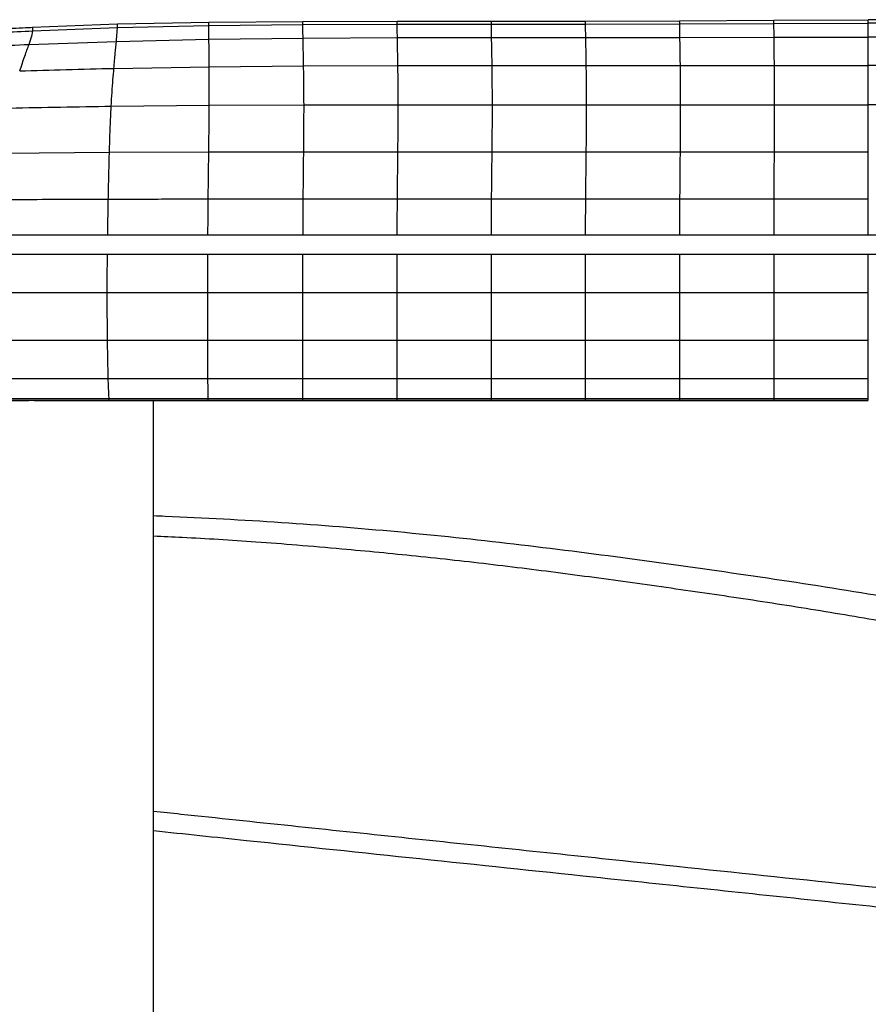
# Paper-space layout '_Right' of a CAD drawing. Header units: millimetres. Extents: x -155 to 619, y 0 to 686.
# Tile 4 of 8: x -1 to 222, y 264 to 523. Entities that reach past the tile are written whole.
import ezdxf

# ---------------------------------------------------------------- set-up
doc = ezdxf.new("R2010")
doc.units = ezdxf.units.MM

psp = doc.layouts.new('_Right')

# ---------------------------------------------------------------- linework, layer by layer
at = {"color": 7, "linetype": 'Continuous', "lineweight": 25}
for p, q in [((2.15, 520.88), (24.55, 521.75)), ((24.51, 520.79), (48.58, 521.31)), ((24.55, 521.75), (48.6, 522.22)), ((48.58, 521.31), (73.31, 521.58)), ((48.6, 522.22), (73.31, 522.41)), ((73.31, 522.41), (98.12, 522.47)), ((73.31, 521.58), (98.13, 521.67)), ((98.12, 522.47), (122.92, 522.48)), ((98.13, 521.67), (122.93, 521.69)), ((122.92, 522.48), (147.7, 522.49)), ((122.93, 521.69), (147.72, 521.7)), ((147.71, 522.49), (172.48, 522.58)), ((147.72, 521.7), (172.5, 521.76)), ((172.48, 522.58), (197.29, 522.76)), ((172.5, 521.76), (197.31, 521.89)), ((197.29, 522.76), (222.15, 522.87)), ((197.31, 521.89), (222.15, 521.96)), ((247.01, 522.76), (222.15, 522.87)), ((247, 521.89), (222.15, 521.96)), ((2.21, 519.94), (24.51, 520.79)), ((1.22, 516.35), (24.23, 517.14)), ((24.23, 517.14), (48.59, 517.71)), ((48.59, 517.71), (73.36, 518.04)), ((73.36, 518.04), (98.19, 518.16)), ((98.19, 518.16), (122.99, 518.18)), ((122.99, 518.18), (147.78, 518.19)), ((147.78, 518.19), (172.57, 518.2)), ((172.57, 518.2), (197.35, 518.25)), ((197.35, 518.25), (222.15, 518.27)), ((246.95, 518.25), (222.15, 518.27)), ((48.65, 510.5), (73.51, 510.73)), ((73.51, 510.73), (98.32, 510.82)), ((98.32, 510.82), (123.12, 510.83)), ((123.12, 510.83), (147.91, 510.83)), ((147.91, 510.83), (172.68, 510.83)), ((172.68, 510.83), (197.43, 510.84)), ((197.43, 510.84), (222.15, 510.84)), ((246.88, 510.84), (222.15, 510.84)), ((23.58, 510.06), (48.65, 510.5)), ((22.86, 500.09), (48.66, 500.34)), ((48.66, 500.34), (73.61, 500.42)), ((73.61, 500.42), (98.41, 500.45)), ((98.41, 500.45), (123.2, 500.45)), ((123.2, 500.45), (147.99, 500.45)), ((147.99, 500.45), (172.75, 500.45)), ((172.75, 500.45), (197.46, 500.45)), ((197.46, 500.45), (222.15, 500.45)), ((246.84, 500.45), (222.15, 500.45)), ((-5.35, 487.72), (22.39, 487.98)), ((22.39, 487.98), (48.54, 488.09)), ((48.54, 488.09), (73.53, 488.11)), ((73.53, 488.11), (98.33, 488.11)), ((98.33, 488.11), (123.12, 488.11)), ((123.12, 488.11), (147.91, 488.11)), ((147.91, 488.11), (172.68, 488.11)), ((172.68, 488.11), (197.43, 488.11)), ((197.43, 488.11), (222.15, 488.11)), ((450.94, 466.18), (-6.64, 466.18)), ((-6.64, 461.18), (450.94, 461.18)), ((-6.84, 451.09), (21.81, 451.07)), ((21.81, 451.07), (48.3, 451.06)), ((48.3, 451.06), (73.33, 451.06)), ((73.33, 451.06), (98.12, 451.06)), ((98.12, 451.06), (122.92, 451.06)), ((122.92, 451.06), (147.71, 451.06)), ((147.71, 451.06), (172.51, 451.06)), ((172.51, 451.06), (197.33, 451.06)), ((197.33, 451.06), (222.15, 451.06)), ((21.89, 438.5), (48.31, 438.49)), ((48.31, 438.49), (73.33, 438.49)), ((73.33, 438.49), (98.12, 438.49)), ((98.12, 438.49), (122.92, 438.49)), ((122.92, 438.49), (147.71, 438.49)), ((147.71, 438.49), (172.51, 438.49)), ((172.51, 438.49), (197.33, 438.49)), ((197.33, 438.49), (222.15, 438.49)), ((98.12, 428.42), (122.92, 428.42)), ((147.71, 428.42), (172.51, 428.42)), ((197.33, 428.42), (222.15, 428.42)), ((1.18, 422.71), (1.18, 422.67)), ((22.3, 423.15), (48.36, 423.15)), ((22.33, 422.69), (22.3, 423.15)), ((22.33, 422.69), (22.33, 422.67)), ((34, 5), (34, 422.64)), ((48.36, 423.15), (73.33, 423.15)), ((48.36, 422.69), (48.36, 423.15)), ((48.36, 422.69), (48.36, 422.67)), ((73.33, 423.15), (98.12, 423.15)), ((73.33, 422.69), (73.33, 423.15)), ((73.33, 422.69), (73.33, 422.67)), ((98.12, 423.15), (122.92, 423.15)), ((98.12, 422.69), (98.12, 423.15)), ((98.12, 422.69), (98.12, 422.67)), ((122.92, 423.15), (147.71, 423.15)), ((122.92, 422.69), (122.92, 423.15)), ((122.92, 422.69), (122.92, 422.67)), ((147.71, 423.15), (172.51, 423.15)), ((147.71, 422.69), (147.71, 423.15)), ((147.71, 422.69), (147.71, 422.67)), ((172.51, 423.15), (197.33, 423.15)), ((172.51, 422.69), (172.51, 423.15)), ((172.51, 422.69), (172.51, 422.67)), ((197.33, 423.15), (222.15, 423.15)), ((197.33, 422.69), (197.33, 423.15)), ((197.33, 422.69), (197.33, 422.67)), ((222.15, 422.69), (222.15, 423.15))]:
    psp.add_line(p, q, dxfattribs=at)
at = {"color": 7, "linetype": 'Continuous', "lineweight": 25, "flags": 128}
for points in [[(73.4, 475.69), (77.16, 475.69), (84.66, 475.69), (91.43, 475.69), (98.2, 475.69)], [(98.2, 475.69), (103.37, 475.69), (113.18, 475.69), (114.71, 475.69), (120.85, 475.69), (122.99, 475.69)], [(122.99, 475.69), (129.6, 475.69), (136.22, 475.69), (147.78, 475.69)], [(147.78, 475.69), (152.78, 475.69), (162.68, 475.69), (166.31, 475.69), (172.57, 475.69)], [(172.57, 475.69), (179.19, 475.69), (185.8, 475.69), (197.36, 475.69)], [(197.36, 475.69), (202.36, 475.69), (212.26, 475.69), (215.88, 475.69), (222.15, 475.69)], [(22.08, 428.43), (31.65, 428.42), (39.99, 428.42), (48.33, 428.42)], [(48.33, 428.42), (57.9, 428.42), (65.62, 428.42), (73.33, 428.42)], [(73.33, 428.42), (82.91, 428.42), (90.52, 428.42), (98.12, 428.42)], [(122.92, 428.42), (132.49, 428.42), (140.1, 428.42), (147.71, 428.42)], [(172.51, 428.42), (182.09, 428.42), (189.71, 428.42), (197.33, 428.42)], [(22.33, 422.69), (32.33, 422.69), (40.35, 422.69), (41.01, 422.69), (48.36, 422.69)], [(22.33, 422.64), (27.54, 422.64), (48.36, 422.64)], [(48.36, 422.69), (58.36, 422.69), (65.85, 422.69), (73.33, 422.69)], [(48.36, 422.64), (48.94, 422.64), (73.33, 422.64)], [(73.33, 422.69), (83.33, 422.69), (90.73, 422.69), (98.12, 422.69)], [(73.33, 422.64), (79.67, 422.64), (98.12, 422.64)], [(98.12, 422.69), (108.12, 422.69), (115.52, 422.69), (122.92, 422.69)], [(98.12, 422.64), (104.47, 422.64), (122.92, 422.64)], [(122.92, 422.69), (132.92, 422.69), (140.32, 422.69), (147.71, 422.69)], [(122.92, 422.64), (129.26, 422.64), (147.71, 422.64)], [(147.71, 422.69), (157.71, 422.69), (165.11, 422.69), (172.51, 422.69)], [(147.71, 422.64), (154.05, 422.64), (172.51, 422.64)], [(172.51, 422.69), (182.51, 422.69), (189.92, 422.69), (197.33, 422.69)], [(172.51, 422.64), (178.86, 422.64), (197.33, 422.64)], [(197.33, 422.69), (207.33, 422.69), (214.74, 422.69), (222.15, 422.69)], [(197.33, 422.64), (203.67, 422.64), (222.15, 422.64)]]:
    psp.add_lwpolyline(points, dxfattribs=at)
at = {"color": 7, "linetype": 'Continuous', "lineweight": 25}
for points, knots in [([(24.51, 520.79), (24.52, 521.08), (24.55, 521.66), (24.55, 521.72), (24.55, 521.75)], [0, 0, 0, 0, 0.502002, 1, 1, 1, 1]), ([(48.58, 521.31), (48.59, 521.59), (48.59, 522.14), (48.59, 522.19), (48.6, 522.22)], [0, 0, 0, 0, 0.502221, 1, 1, 1, 1]), ([(48.59, 517.71), (48.59, 518.52), (48.58, 520.13), (48.58, 520.92), (48.58, 521.31)], [0, 0, 0, 0, 0.50462, 1, 1, 1, 1]), ([(73.31, 521.58), (73.31, 521.84), (73.31, 522.35), (73.31, 522.39), (73.31, 522.41)], [0, 0, 0, 0, 0.502442, 1, 1, 1, 1]), ([(73.36, 518.04), (73.35, 518.85), (73.32, 520.44), (73.31, 521.2), (73.31, 521.58)], [0, 0, 0, 0, 0.504904, 1, 1, 1, 1]), ([(98.13, 521.67), (98.12, 521.92), (98.12, 522.42), (98.12, 522.46), (98.12, 522.47)], [0, 0, 0, 0, 0.502546, 1, 1, 1, 1]), ([(98.19, 518.16), (98.17, 518.97), (98.14, 520.57), (98.13, 521.31), (98.13, 521.67)], [0, 0, 0, 0, 0.505034, 1, 1, 1, 1]), ([(122.93, 521.69), (122.92, 521.94), (122.92, 522.43), (122.92, 522.46), (122.92, 522.48)], [0, 0, 0, 0, 0.502561, 1, 1, 1, 1]), ([(122.99, 518.18), (122.97, 518.99), (122.94, 520.58), (122.93, 521.32), (122.93, 521.69)], [0, 0, 0, 0, 0.50505, 1, 1, 1, 1]), ([(147.72, 521.7), (147.71, 521.95), (147.7, 522.44), (147.7, 522.48), (147.7, 522.49)], [0, 0, 0, 0, 0.502555, 1, 1, 1, 1]), ([(147.78, 518.19), (147.76, 518.99), (147.73, 520.59), (147.72, 521.33), (147.72, 521.7)], [0, 0, 0, 0, 0.505047, 1, 1, 1, 1]), ([(172.5, 521.76), (172.5, 522.01), (172.49, 522.52), (172.49, 522.56), (172.48, 522.58)], [0, 0, 0, 0, 0.502511, 1, 1, 1, 1]), ([(172.57, 518.2), (172.55, 519.02), (172.52, 520.63), (172.51, 521.38), (172.5, 521.76)], [0, 0, 0, 0, 0.5050093, 1, 1, 1, 1]), ([(197.31, 521.89), (197.3, 522.16), (197.29, 522.7), (197.29, 522.74), (197.29, 522.76)], [0, 0, 0, 0, 0.502408, 1, 1, 1, 1]), ([(197.35, 518.25), (197.34, 519.07), (197.32, 520.71), (197.31, 521.5), (197.31, 521.89)], [0, 0, 0, 0, 0.50493, 1, 1, 1, 1]), ([(222.15, 521.96), (222.15, 522.24), (222.15, 522.8), (222.15, 522.85), (222.15, 522.87)], [0, 0, 0, 0, 0.50236, 1, 1, 1, 1]), ([(222.15, 518.27), (222.15, 519.11), (222.15, 520.76), (222.15, 521.56), (222.15, 521.96)], [0, 0, 0, 0, 0.50489, 1, 1, 1, 1]), ([(-12.94, 519.08), (-10.61, 519.23), (-5.57, 519.56), (-0.51, 519.81), (2.21, 519.94)], [0, 0, 0, 0, 0.461623, 1, 1, 1, 1]), ([(-3.43, 520.59), (-3.29, 520.6), (-2.04, 520.67), (-0.18, 520.77), (1.54, 520.85), (2.15, 520.88)], [0, 0, 0, 0, 0.078559, 0.671748, 1, 1, 1, 1]), ([(1.22, 516.35), (1.49, 517.15), (2.02, 518.73), (2.15, 519.54), (2.21, 519.94)], [0, 0, 0, 0, 0.5038833, 1, 1, 1, 1]), ([(2.14, 520.87), (2.14, 520.87), (2.14, 520.88), (2.14, 520.88), (2.15, 520.88), (2.15, 520.88)], [0, 0, 0, 0, 0.271001, 0.499916, 1, 1, 1, 1]), ([(2.21, 519.94), (2.22, 519.95), (2.23, 520.14), (2.24, 520.45), (2.19, 520.73), (2.15, 520.84), (2.14, 520.87), (2.14, 520.87)], [0, 0, 0, 0, 0.025474, 0.313905, 0.627933, 0.94216, 1, 1, 1, 1]), ([(24.23, 517.14), (24.3, 517.95), (24.43, 519.55), (24.48, 520.38), (24.51, 520.79)], [0, 0, 0, 0, 0.50435, 1, 1, 1, 1]), ([(-17.32, 515.46), (-14.49, 515.61), (-8.33, 515.95), (-2.13, 516.21), (1.22, 516.35)], [0, 0, 0, 0, 0.4585974, 1, 1, 1, 1]), ([(-1.23, 509.39), (-0.76, 510.75), (0.18, 513.49), (0.87, 515.39), (1.22, 516.35)], [0, 0, 0, 0, 0.496843, 1, 1, 1, 1]), ([(23.58, 510.06), (23.7, 511.45), (23.96, 514.25), (24.14, 516.17), (24.23, 517.14)], [0, 0, 0, 0, 0.495703, 1, 1, 1, 1]), ([(48.65, 510.5), (48.64, 511.92), (48.62, 514.78), (48.6, 516.72), (48.59, 517.71)], [0, 0, 0, 0, 0.495821, 1, 1, 1, 1]), ([(73.51, 510.73), (73.48, 512.17), (73.42, 515.08), (73.38, 517.05), (73.36, 518.04)], [0, 0, 0, 0, 0.495961, 1, 1, 1, 1]), ([(98.32, 510.82), (98.3, 512.27), (98.25, 515.2), (98.21, 517.17), (98.19, 518.16)], [0, 0, 0, 0, 0.496019, 1, 1, 1, 1]), ([(123.12, 510.83), (123.1, 512.29), (123.05, 515.22), (123.01, 517.19), (122.99, 518.18)], [0, 0, 0, 0, 0.496029, 1, 1, 1, 1]), ([(147.91, 510.83), (147.89, 512.29), (147.84, 515.22), (147.8, 517.19), (147.78, 518.19)], [0, 0, 0, 0, 0.496025, 1, 1, 1, 1]), ([(172.68, 510.83), (172.66, 512.29), (172.62, 515.22), (172.58, 517.21), (172.57, 518.2)], [0, 0, 0, 0, 0.496025, 1, 1, 1, 1]), ([(197.43, 510.84), (197.41, 512.3), (197.39, 515.24), (197.37, 517.24), (197.35, 518.25)], [0, 0, 0, 0, 0.496018, 1, 1, 1, 1]), ([(222.15, 510.84), (222.15, 512.3), (222.15, 515.25), (222.15, 517.26), (222.15, 518.27)], [0, 0, 0, 0, 0.496017, 1, 1, 1, 1]), ([(73.61, 500.42), (73.6, 501.7), (73.59, 504.33), (73.55, 507.73), (73.52, 509.71), (73.51, 510.73)], [0, 0, 0, 0, 0.313523, 0.648073, 1, 1, 1, 1]), ([(98.41, 500.45), (98.4, 501.73), (98.4, 504.37), (98.36, 507.79), (98.34, 509.79), (98.32, 510.82)], [0, 0, 0, 0, 0.31349, 0.648054, 1, 1, 1, 1]), ([(123.2, 500.45), (123.2, 501.73), (123.19, 504.38), (123.16, 507.8), (123.14, 509.8), (123.12, 510.83)], [0, 0, 0, 0, 0.313487, 0.648052, 1, 1, 1, 1]), ([(147.99, 500.45), (147.99, 501.73), (147.98, 504.38), (147.95, 507.8), (147.93, 509.8), (147.91, 510.83)], [0, 0, 0, 0, 0.313484, 0.648047, 1, 1, 1, 1]), ([(172.75, 500.45), (172.75, 501.73), (172.74, 504.38), (172.72, 507.8), (172.69, 509.81), (172.68, 510.83)], [0, 0, 0, 0, 0.3134878, 0.6480568, 1, 1, 1, 1]), ([(197.46, 500.45), (197.46, 501.73), (197.46, 504.38), (197.45, 507.8), (197.43, 509.81), (197.43, 510.84)], [0, 0, 0, 0, 0.31349, 0.648044, 1, 1, 1, 1]), ([(222.15, 500.45), (222.15, 501.73), (222.15, 504.38), (222.15, 507.8), (222.15, 509.81), (222.15, 510.84)], [0, 0, 0, 0, 0.313494, 0.648047, 1, 1, 1, 1]), ([(-1.23, 509.39), (2.84, 509.52), (11.11, 509.77), (19.38, 509.96), (23.58, 510.06)], [0, 0, 0, 0, 0.4923462, 1, 1, 1, 1]), ([(22.86, 500.09), (22.93, 501.33), (23.08, 503.89), (23.33, 507.17), (23.5, 509.08), (23.58, 510.06)], [0, 0, 0, 0, 0.313474, 0.647952, 1, 1, 1, 1]), ([(48.66, 500.34), (48.66, 501.6), (48.67, 504.2), (48.66, 507.54), (48.65, 509.5), (48.65, 510.5)], [0, 0, 0, 0, 0.313585, 0.648065, 1, 1, 1, 1]), ([(48.54, 488.09), (48.56, 489.52), (48.6, 492.48), (48.64, 496.62), (48.65, 499.06), (48.66, 500.34)], [0, 0, 0, 0, 0.307808, 0.639401, 1, 1, 1, 1]), ([(73.53, 488.11), (73.55, 489.54), (73.58, 492.52), (73.6, 496.68), (73.61, 499.14), (73.61, 500.42)], [0, 0, 0, 0, 0.307656, 0.639253, 1, 1, 1, 1]), ([(98.33, 488.11), (98.34, 489.55), (98.37, 492.52), (98.4, 496.69), (98.4, 499.16), (98.41, 500.45)], [0, 0, 0, 0, 0.307577, 0.639169, 1, 1, 1, 1]), ([(123.12, 488.11), (123.14, 489.55), (123.17, 492.52), (123.2, 496.69), (123.2, 499.16), (123.2, 500.45)], [0, 0, 0, 0, 0.30757, 0.639159, 1, 1, 1, 1]), ([(147.91, 488.11), (147.93, 489.55), (147.95, 492.52), (147.98, 496.69), (147.99, 499.16), (147.99, 500.45)], [0, 0, 0, 0, 0.3075681, 0.6391557, 1, 1, 1, 1]), ([(172.68, 488.11), (172.7, 489.55), (172.72, 492.52), (172.75, 496.69), (172.75, 499.16), (172.75, 500.45)], [0, 0, 0, 0, 0.307568, 0.639157, 1, 1, 1, 1]), ([(197.43, 488.11), (197.43, 489.55), (197.45, 492.52), (197.46, 496.69), (197.46, 499.16), (197.46, 500.45)], [0, 0, 0, 0, 0.307565, 0.639152, 1, 1, 1, 1]), ([(222.15, 488.11), (222.15, 489.19), (222.15, 491.39), (222.15, 494.52), (222.15, 497.61), (222.15, 499.48), (222.15, 500.45)], [0, 0, 0, 0, 0.228589, 0.470064, 0.726387, 1, 1, 1, 1]), ([(-3.84, 499.61), (0.6, 499.7), (9.5, 499.89), (18.4, 500.02), (22.86, 500.09)], [0, 0, 0, 0, 0.498472, 1, 1, 1, 1]), ([(22.39, 487.98), (22.43, 489.39), (22.52, 492.33), (22.67, 496.43), (22.8, 498.83), (22.86, 500.09)], [0, 0, 0, 0, 0.307764, 0.639339, 1, 1, 1, 1]), ([(22.1, 475.64), (22.13, 476.98), (22.18, 479.75), (22.28, 483.91), (22.35, 486.59), (22.39, 487.98)], [0, 0, 0, 0, 0.312329, 0.645215, 1, 1, 1, 1]), ([(48.39, 475.68), (48.41, 477.03), (48.44, 479.81), (48.49, 484), (48.53, 486.7), (48.54, 488.09)], [0, 0, 0, 0, 0.3122754, 0.6451706, 1, 1, 1, 1]), ([(73.4, 475.69), (73.42, 477.03), (73.44, 479.82), (73.49, 484.01), (73.52, 486.72), (73.53, 488.11)], [0, 0, 0, 0, 0.312209, 0.6450726, 1, 1, 1, 1]), ([(98.2, 475.69), (98.21, 477.03), (98.24, 479.82), (98.28, 484.01), (98.31, 486.72), (98.33, 488.11)], [0, 0, 0, 0, 0.312183, 0.64503, 1, 1, 1, 1]), ([(122.99, 475.69), (123, 477.03), (123.03, 479.82), (123.08, 484.01), (123.11, 486.72), (123.12, 488.11)], [0, 0, 0, 0, 0.312174, 0.64501, 1, 1, 1, 1]), ([(147.78, 475.69), (147.79, 477.03), (147.82, 479.82), (147.87, 484.01), (147.9, 486.72), (147.91, 488.11)], [0, 0, 0, 0, 0.312174, 0.64501, 1, 1, 1, 1]), ([(172.57, 475.69), (172.58, 477.03), (172.61, 479.82), (172.65, 484.01), (172.67, 486.72), (172.68, 488.11)], [0, 0, 0, 0, 0.312174, 0.64501, 1, 1, 1, 1]), ([(197.36, 475.69), (197.37, 477.03), (197.38, 479.82), (197.41, 484.01), (197.42, 486.72), (197.43, 488.11)], [0, 0, 0, 0, 0.312174, 0.64501, 1, 1, 1, 1]), ([(222.15, 475.69), (222.15, 477.03), (222.15, 479.82), (222.15, 484.01), (222.15, 486.72), (222.15, 488.11)], [0, 0, 0, 0, 0.312174, 0.645009, 1, 1, 1, 1]), ([(-6.09, 475.54), (-2.5, 475.56), (4.67, 475.58), (13.18, 475.61), (18.99, 475.63), (21.21, 475.63), (22.1, 475.64)], [0, 0, 0, 0, 0.381884, 0.763876, 0.905714, 1, 1, 1, 1]), ([(21.93, 466.18), (21.95, 467.37), (22, 470.58), (22.06, 473.68), (22.1, 475.64)], [0, 0, 0, 0, 0.369023, 1, 1, 1, 1]), ([(22.1, 475.64), (26.48, 475.65), (31.96, 475.66), (38.53, 475.67), (42.92, 475.67), (46.2, 475.68), (48.39, 475.68)], [0, 0, 0, 0, 0.5, 0.625, 0.75, 1, 1, 1, 1]), ([(48.33, 466.18), (48.33, 467.37), (48.35, 470.6), (48.38, 473.72), (48.39, 475.68)], [0, 0, 0, 0, 0.369485, 1, 1, 1, 1]), ([(48.39, 475.68), (50.6, 475.68), (53.91, 475.68), (58.32, 475.68), (61.63, 475.68), (64.94, 475.69), (68.86, 475.69), (71.68, 475.69), (73.4, 475.69)], [0, 0, 0, 0, 0.264626, 0.396939, 0.529252, 0.661565, 0.793878, 1, 1, 1, 1]), ([(73.35, 466.18), (73.35, 467.38), (73.36, 470.61), (73.39, 473.72), (73.4, 475.69)], [0, 0, 0, 0, 0.369553, 1, 1, 1, 1]), ([(98.14, 466.18), (98.15, 467.37), (98.16, 470.61), (98.18, 473.72), (98.2, 475.69)], [0, 0, 0, 0, 0.369571, 1, 1, 1, 1]), ([(122.94, 466.18), (122.94, 467.37), (122.95, 470.61), (122.97, 473.72), (122.99, 475.69)], [0, 0, 0, 0, 0.369588, 1, 1, 1, 1]), ([(147.73, 466.18), (147.73, 467.37), (147.74, 470.61), (147.77, 473.72), (147.78, 475.69)], [0, 0, 0, 0, 0.369607, 1, 1, 1, 1]), ([(172.53, 466.18), (172.53, 467.37), (172.54, 470.61), (172.56, 473.72), (172.57, 475.69)], [0, 0, 0, 0, 0.369625, 1, 1, 1, 1]), ([(197.34, 466.18), (197.34, 467.37), (197.34, 470.61), (197.36, 473.72), (197.36, 475.69)], [0, 0, 0, 0, 0.369645, 1, 1, 1, 1]), ([(222.15, 466.18), (222.15, 467.37), (222.15, 470.61), (222.15, 473.72), (222.15, 475.69)], [0, 0, 0, 0, 0.369653, 1, 1, 1, 1]), ([(21.81, 451.07), (21.81, 452.48), (21.82, 455.26), (21.84, 458.67), (21.86, 460.63), (21.87, 461.18)], [0, 0, 0, 0, 0.426983, 0.839758, 1, 1, 1, 1]), ([(48.3, 451.06), (48.3, 452.47), (48.3, 455.25), (48.3, 458.67), (48.31, 460.63), (48.31, 461.18)], [0, 0, 0, 0, 0.426843, 0.839645, 1, 1, 1, 1]), ([(73.33, 451.06), (73.33, 452.47), (73.33, 455.25), (73.33, 458.67), (73.34, 460.63), (73.34, 461.18)], [0, 0, 0, 0, 0.426828, 0.839646, 1, 1, 1, 1]), ([(98.12, 451.06), (98.12, 452.47), (98.12, 455.25), (98.13, 458.67), (98.13, 460.63), (98.13, 461.18)], [0, 0, 0, 0, 0.42684, 0.839668, 1, 1, 1, 1]), ([(122.92, 451.06), (122.92, 452.47), (122.92, 455.25), (122.92, 458.67), (122.92, 460.63), (122.92, 461.18)], [0, 0, 0, 0, 0.42685, 0.839691, 1, 1, 1, 1]), ([(147.71, 451.06), (147.71, 452.47), (147.71, 455.25), (147.71, 458.67), (147.72, 460.63), (147.72, 461.18)], [0, 0, 0, 0, 0.426863, 0.839713, 1, 1, 1, 1]), ([(172.51, 451.06), (172.51, 452.47), (172.51, 455.25), (172.51, 458.67), (172.52, 460.63), (172.52, 461.18)], [0, 0, 0, 0, 0.426873, 0.839736, 1, 1, 1, 1]), ([(197.33, 451.06), (197.33, 452.47), (197.33, 455.25), (197.33, 458.67), (197.33, 460.63), (197.33, 461.18)], [0, 0, 0, 0, 0.426886, 0.839758, 1, 1, 1, 1]), ([(222.15, 451.06), (222.15, 452.47), (222.15, 455.25), (222.15, 458.67), (222.15, 460.63), (222.15, 461.18)], [0, 0, 0, 0, 0.4268962, 0.8397809, 1, 1, 1, 1]), ([(21.89, 438.5), (21.88, 439.5), (21.86, 441.45), (21.83, 444.6), (21.81, 447.8), (21.81, 449.99), (21.81, 451.07)], [0, 0, 0, 0, 0.264207, 0.518655, 0.763832, 1, 1, 1, 1]), ([(48.31, 438.49), (48.31, 439.48), (48.3, 441.43), (48.3, 444.59), (48.3, 447.78), (48.3, 449.98), (48.3, 451.06)], [0, 0, 0, 0, 0.264121, 0.518545, 0.763754, 1, 1, 1, 1]), ([(73.33, 438.49), (73.33, 439.48), (73.33, 441.43), (73.33, 444.59), (73.33, 447.78), (73.33, 449.98), (73.33, 451.06)], [0, 0, 0, 0, 0.264112, 0.518526, 0.763735, 1, 1, 1, 1]), ([(98.12, 438.49), (98.12, 439.48), (98.12, 441.43), (98.12, 444.59), (98.12, 447.78), (98.12, 449.98), (98.12, 451.06)], [0, 0, 0, 0, 0.2641127, 0.5185268, 0.7637352, 1, 1, 1, 1]), ([(122.92, 438.49), (122.92, 439.48), (122.92, 441.43), (122.92, 444.59), (122.92, 447.78), (122.92, 449.98), (122.92, 451.06)], [0, 0, 0, 0, 0.264112, 0.518526, 0.763736, 1, 1, 1, 1]), ([(147.71, 438.49), (147.71, 439.48), (147.71, 441.43), (147.71, 444.59), (147.71, 447.78), (147.71, 449.98), (147.71, 451.06)], [0, 0, 0, 0, 0.264113, 0.518527, 0.763735, 1, 1, 1, 1]), ([(172.51, 438.49), (172.51, 439.48), (172.51, 441.43), (172.51, 444.59), (172.51, 447.78), (172.51, 449.98), (172.51, 451.06)], [0, 0, 0, 0, 0.2641118, 0.5185265, 0.7637358, 1, 1, 1, 1]), ([(197.33, 438.49), (197.33, 439.48), (197.33, 441.43), (197.33, 444.59), (197.33, 447.78), (197.33, 449.98), (197.33, 451.06)], [0, 0, 0, 0, 0.264113, 0.518527, 0.763735, 1, 1, 1, 1]), ([(222.15, 438.49), (222.15, 439.48), (222.15, 441.43), (222.15, 444.59), (222.15, 447.78), (222.15, 449.98), (222.15, 451.06)], [0, 0, 0, 0, 0.264113, 0.518528, 0.763737, 1, 1, 1, 1]), ([(-6.49, 438.53), (-1.72, 438.53), (7.74, 438.52), (17.2, 438.51), (21.89, 438.5)], [0, 0, 0, 0, 0.503924, 1, 1, 1, 1]), ([(22.08, 428.43), (22.06, 429.1), (22.03, 430.42), (21.98, 432.86), (21.93, 435.52), (21.9, 437.52), (21.89, 438.5)], [0, 0, 0, 0, 0.267607, 0.522473, 0.766183, 1, 1, 1, 1]), ([(48.33, 428.42), (48.33, 429.09), (48.32, 430.41), (48.32, 432.85), (48.31, 435.51), (48.31, 437.51), (48.31, 438.49)], [0, 0, 0, 0, 0.267592, 0.522459, 0.766179, 1, 1, 1, 1]), ([(73.33, 428.42), (73.33, 429.09), (73.33, 430.41), (73.33, 432.85), (73.33, 435.51), (73.33, 437.51), (73.33, 438.49)], [0, 0, 0, 0, 0.267585, 0.522457, 0.766185, 1, 1, 1, 1]), ([(98.12, 428.42), (98.12, 429.09), (98.12, 430.41), (98.12, 432.85), (98.12, 435.51), (98.12, 437.51), (98.12, 438.49)], [0, 0, 0, 0, 0.267585, 0.522458, 0.766185, 1, 1, 1, 1]), ([(122.92, 428.42), (122.92, 429.09), (122.92, 430.41), (122.92, 432.85), (122.92, 435.51), (122.92, 437.51), (122.92, 438.49)], [0, 0, 0, 0, 0.267584, 0.522456, 0.766184, 1, 1, 1, 1]), ([(147.71, 428.42), (147.71, 429.09), (147.71, 430.41), (147.71, 432.85), (147.71, 435.51), (147.71, 437.51), (147.71, 438.49)], [0, 0, 0, 0, 0.267585, 0.522458, 0.766185, 1, 1, 1, 1]), ([(172.51, 428.42), (172.51, 429.09), (172.51, 430.41), (172.51, 432.85), (172.51, 435.51), (172.51, 437.51), (172.51, 438.49)], [0, 0, 0, 0, 0.267584, 0.522456, 0.766184, 1, 1, 1, 1]), ([(197.33, 428.42), (197.33, 429.09), (197.33, 430.41), (197.33, 432.85), (197.33, 435.51), (197.33, 437.51), (197.33, 438.49)], [0, 0, 0, 0, 0.267585, 0.522458, 0.766185, 1, 1, 1, 1]), ([(222.15, 428.42), (222.15, 429.1), (222.15, 430.43), (222.15, 432.63), (222.15, 434.69), (222.15, 436.53), (222.15, 437.84), (222.15, 438.49)], [0, 0, 0, 0, 0.270154, 0.527358, 0.689273, 0.846718, 1, 1, 1, 1]), ([(-5.71, 428.46), (-2.51, 428.45), (3.71, 428.44), (12.98, 428.43), (19.05, 428.43), (22.08, 428.43)], [0, 0, 0, 0, 0.345234, 0.672604, 1, 1, 1, 1]), ([(22.3, 423.15), (22.28, 423.55), (22.23, 424.33), (22.16, 425.99), (22.1, 427.63), (22.08, 428.43)], [0, 0, 0, 0, 0.347056, 0.680694, 1, 1, 1, 1]), ([(48.36, 423.15), (48.36, 423.55), (48.35, 424.33), (48.34, 425.98), (48.33, 427.62), (48.33, 428.42)], [0, 0, 0, 0, 0.347087, 0.680703, 1, 1, 1, 1]), ([(73.33, 423.15), (73.33, 423.55), (73.33, 424.33), (73.33, 425.98), (73.33, 427.62), (73.33, 428.42)], [0, 0, 0, 0, 0.34709, 0.680706, 1, 1, 1, 1]), ([(98.12, 423.15), (98.12, 423.55), (98.12, 424.33), (98.12, 425.98), (98.12, 427.62), (98.12, 428.42)], [0, 0, 0, 0, 0.347086, 0.680716, 1, 1, 1, 1]), ([(122.92, 423.15), (122.92, 423.55), (122.92, 424.33), (122.92, 425.98), (122.92, 427.62), (122.92, 428.42)], [0, 0, 0, 0, 0.347089, 0.680705, 1, 1, 1, 1]), ([(147.71, 423.15), (147.71, 423.55), (147.71, 424.33), (147.71, 425.98), (147.71, 427.62), (147.71, 428.42)], [0, 0, 0, 0, 0.3470856, 0.6807162, 1, 1, 1, 1]), ([(172.51, 423.15), (172.51, 423.55), (172.51, 424.33), (172.51, 425.98), (172.51, 427.62), (172.51, 428.42)], [0, 0, 0, 0, 0.347089, 0.680705, 1, 1, 1, 1]), ([(197.33, 423.15), (197.33, 423.55), (197.33, 424.33), (197.33, 425.98), (197.33, 427.62), (197.33, 428.42)], [0, 0, 0, 0, 0.347086, 0.680716, 1, 1, 1, 1]), ([(222.15, 423.15), (222.15, 423.38), (222.15, 423.84), (222.15, 424.7), (222.15, 425.73), (222.15, 426.92), (222.15, 427.93), (222.15, 428.42)], [0, 0, 0, 0, 0.209714, 0.414909, 0.61509, 0.810059, 1, 1, 1, 1]), ([(-4.84, 423.17), (-0.34, 423.16), (8.7, 423.15), (17.75, 423.15), (22.3, 423.15)], [0, 0, 0, 0, 0.4972576, 1, 1, 1, 1]), ([(-4.71, 422.68), (-4.71, 422.68), (-3.84, 422.69), (-1.88, 422.71), (0.09, 422.71), (1.18, 422.71)], [0, 0, 0, 0, 0.00001, 0.44801, 1, 1, 1, 1]), ([(-4.61, 422.63), (-4.4, 422.63), (-3.08, 422.65), (-1.15, 422.66), (0.58, 422.66), (1.18, 422.66)], [0, 0, 0, 0, 0.108555, 0.689621, 1, 1, 1, 1]), ([(1.18, 422.71), (4.7, 422.7), (11.76, 422.68), (18.81, 422.69), (22.33, 422.69)], [0, 0, 0, 0, 0.500206, 1, 1, 1, 1]), ([(1.18, 422.67), (3.04, 422.66), (10.09, 422.64), (17.15, 422.64), (22.33, 422.65)], [0, 0, 0, 0, 0.264546, 1, 1, 1, 1]), ([(299.62, 356.29), (293.27, 357.79), (276.97, 361.64), (250.48, 366.79), (220.25, 372.1), (189.88, 376.71), (159.43, 380.99), (128.89, 384.9), (98.31, 388.14), (67.7, 390.56), (46.26, 391.75), (35.02, 392.18), (34, 392.22)], [0, 0, 0, 0, 0.072911, 0.18724, 0.301588, 0.415928, 0.530626, 0.645326, 0.760007, 0.874297, 0.988586, 1, 1, 1, 1]), ([(34, 386.97), (36.52, 386.86), (42.22, 386.62), (51.21, 386.11), (61.27, 385.44), (72.09, 384.6), (86.16, 383.39), (103.38, 381.73), (123.41, 379.51), (143.66, 376.96), (163.92, 374.18), (184.2, 371.27), (204.52, 368.17), (224.13, 364.9), (242.9, 361.43), (260.61, 357.84), (277.73, 354.05), (294.26, 350), (307.73, 346.44), (318.42, 343.51), (324.95, 341.7), (328.8, 340.61), (330, 340.28)], [0, 0, 0, 0, 0.025245, 0.057006, 0.089924, 0.125918, 0.165529, 0.230931, 0.298812, 0.366825, 0.434882, 0.503091, 0.571528, 0.640278, 0.701674, 0.762238, 0.820796, 0.876838, 0.932261, 0.959993, 0.987574, 1, 1, 1, 1]), ([(330, 283.26), (329.38, 283.33), (324.15, 283.88), (314.18, 284.93), (287.76, 287.71), (235.49, 293.21), (168.58, 300.26), (99.34, 307.55), (58.17, 311.88), (36.39, 314.18), (34, 314.43)], [0, 0, 0, 0, 0.0063, 0.053014, 0.101082, 0.274011, 0.58279, 0.779291, 0.975769, 1, 1, 1, 1]), ([(34, 309.4), (42.14, 308.54), (65.52, 306.08), (104.13, 302.02), (153.98, 296.77), (207.98, 291.08), (251.02, 286.55), (278.93, 283.61), (291.52, 282.29), (303.6, 281.01), (312.78, 280.05), (319.56, 279.33), (324.5, 278.81), (328.08, 278.44), (330, 278.23)], [0, 0, 0, 0, 0.082537, 0.23691, 0.391295, 0.58778, 0.784252, 0.827482, 0.870661, 0.911813, 0.949922, 0.963767, 0.980524, 1, 1, 1, 1])]:
    psp.add_open_spline(points, degree=3, knots=knots, dxfattribs=at)

doc.saveas('drawing.dxf')
